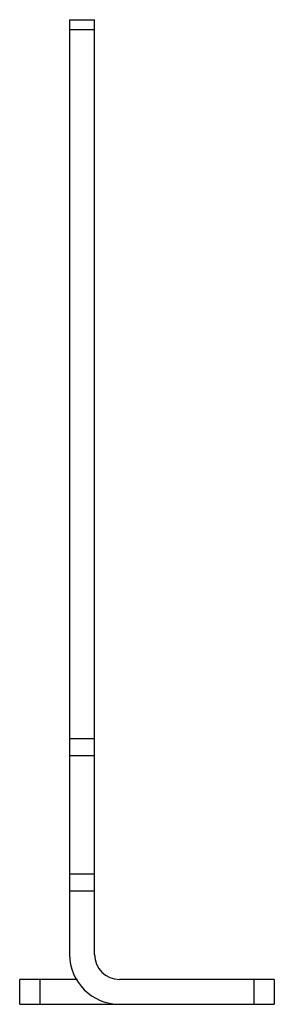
# Model space of a CAD drawing. Header units: millimetres. Extents: x 30 to 55.5, y 9.6 to 108.3.
import ezdxf

# ---------------------------------------------------------------- set-up
doc = ezdxf.new("R2010")
doc.units = ezdxf.units.MM
doc.header["$LTSCALE"] = 7.662385
doc.layers.get('0').update_dxf_attribs({"linetype": 'CONTINUOUS'})

msp = doc.modelspace()

# ---------------------------------------------------------------- linework, layer by layer
at = {"color": 7, "linetype": 'Continuous'}
for p, q in [((34.958, 108.268), (34.958, 14.568)), ((34.958, 108.268), (37.458, 108.268)), ((37.458, 14.568), (37.458, 108.268)), ((37.458, 107.268), (34.958, 107.268)), ((34.958, 36.213), (37.458, 36.213)), ((37.458, 34.481), (34.958, 34.481)), ((34.958, 22.645), (37.458, 22.645)), ((37.458, 20.913), (34.958, 20.913)), ((35.752, 12.068), (29.958, 12.068)), ((29.958, 9.568), (29.958, 12.068)), ((31.958, 12.068), (31.958, 9.568)), ((55.458, 12.068), (39.958, 12.068)), ((53.458, 9.568), (53.458, 12.068)), ((55.458, 12.068), (55.458, 9.568)), ((29.958, 9.568), (39.458, 9.568)), ((39.958, 9.568), (55.458, 9.568))]:
    msp.add_line(p, q, dxfattribs=at)
for radius in [5, 2.5]:
    msp.add_arc((39.958, 14.568), radius, 180, 270, dxfattribs=at)

doc.saveas('drawing.dxf')
